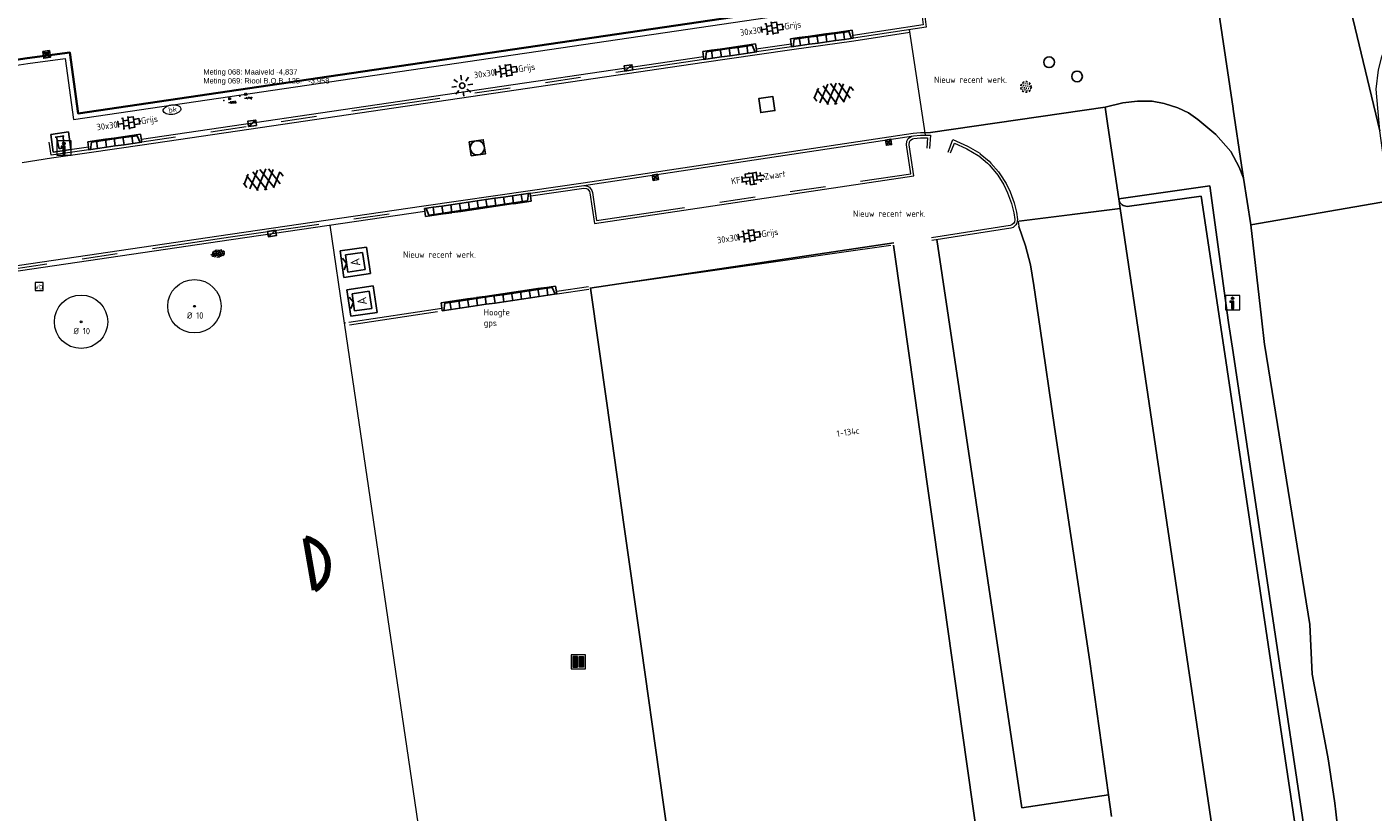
# Model space of a CAD drawing. Header units: metres. Extents: x 102746 to 103541, y 468531 to 469408.
# Tile 37 of 87: x 103243 to 103318, y 468772 to 468816. Entities that reach past the tile are written whole.
import ezdxf
from ezdxf.enums import TextEntityAlignment as Align

# ---------------------------------------------------------------- set-up
doc = ezdxf.new("R2010")
doc.units = ezdxf.units.M
doc.linetypes.add('RI-HWA', pattern=[4.4, 4, -0.4])
doc.linetypes.add('VH-TROTTOIRBAND_130-150', pattern=[15, 5, -2, 2, -2, 2, -2])
doc.layers.get('0').update_dxf_attribs({"lineweight": 25})
for name, color, linetype, lineweight in [('B-RO-GR-BOOM-G', 90, 'Continuous', 13), ('B-RO-GR-BOOM_BOOM_10 CM-S', 90, 'Continuous', 25), ('B-RO-GR-GRAS-S', 60, 'Continuous', 25), ('B-RO-IE-MEUBILAIR_WEGMEUBILAIR-S', 7, 'Continuous', 25), ('B-RO-IE-MEUBILAIR_WEGMEUBILAIR_CONTAINER-S', 7, 'Continuous', 25), ('B-RO-IE-MEUBILAIR_WEGMEUBILAIR_LICHTMAST-S', 7, 'Continuous', 25), ('B-RO-KL-WATER-S', 170, 'Continuous', 25), ('B-RO-OG-BGT-G', 253, 'Continuous', 13), ('B-RO-RI-HWA_GOOT-G', 150, 'Continuous', 18), ('B-RO-RI-HWA_KOLK-S', 150, 'Continuous', 25), ('B-RO-RI-HWA_RIOOLPUT_INSPECTIEPUT-S', 150, 'Continuous', 25), ('B-RO-RI-ITR_RIOOLPUT_INSPECTIEPUT-S', 58, 'Continuous', 25), ('B-RO-VH-KANTOPSLUITING_ACHTERKANTBAND-G', 253, 'Continuous', 18), ('B-RO-VH-KANTOPSLUITING_ELEMENT_INRIT-S', 252, 'Continuous', 25), ('B-RO-VH-KANTOPSLUITING_TROTTOIRBAND_130 150-G', 84, 'VH-TROTTOIRBAND_130-150', 18), ('B-RO-VH-VERHARDING-G', 252, 'Continuous', 18), ('B-RO-VH-VERHARDING_ASFALT-G', 253, 'Continuous', 18), ('B-RO-VH-VERHARDING_ASFALT-S', 253, 'Continuous', 25), ('B-RO-VH-VERHARDING_BETONSTRAATSTEEN-S', 252, 'Continuous', 25), ('B-RO-VH-VERHARDING_TEGEL_BETON-S', 252, 'Continuous', 25), ('CALQUE_PTTOPO_ALT', 7, 'Continuous', 0), ('CALQUE_PTTOPO_MAT', 7, 'Continuous', 0), ('PTTOPO', 7, 'Continuous', 0), ('X-XX-AL-T18', 7, 'Continuous', 18), ('X-XX-AL-VERWIJZING_LAYOUT_LAYOUT 5-G', 200, 'Continuous', 100)]:
    doc.layers.add(name, color=color, linetype=linetype, lineweight=lineweight)
doc.layers.add('Punten', color=7, linetype='Continuous')
doc.layers.add('R-RO-VH-VERHARDING_TEGEL_BETON_NOKKEN-G', color=7, linetype='Continuous', lineweight=35, true_color=0x30c200)
doc.styles.add('ARIAL', font='arial.ttf')
doc.styles.add('NLCS-ISO', font='txt')
doc.styles.add('NLCS-ISO-M200-T18', font='txt', dxfattribs={"height": 0.36})
doc.styles.add('Style-STANDARD', font='STANDARD.shx')

# ---------------------------------------------------------------- blocks, each defined once
blk = doc.blocks.new('SIE-WEG_AFVAL_APART_PLAATS-SO')
at = {"linetype": 'ByBlock', "lineweight": 18}
h = blk.add_hatch(color=0, dxfattribs=at)
h.dxf.hatch_style = 1
h.paths.add_polyline_path([(1.5, -1.5), (0.25, -1.5), (0.25, 1.5), (1.5, 1.5)])
h.paths.add_polyline_path([(-1.5, -1.5), (-0.25, -1.5), (-0.25, 1.5), (-1.5, 1.5)])
at = {"color": 0, "linetype": 'ByBlock', "lineweight": 18}
for points in [[(-2, -2), (2, -2), (2, 2), (-2, 2)], [(-1.5, -1.5), (-0.25, -1.5), (-0.25, 1.5), (-1.5, 1.5)], [(1.5, -1.5), (0.25, -1.5), (0.25, 1.5), (1.5, 1.5)]]:
    blk.add_lwpolyline(points, close=True, dxfattribs=at)
blk = doc.blocks.new('SIE-WEG_VERKEERSBORD-SO')
at = {"color": 0, "linetype": 'ByBlock', "lineweight": 18}
blk.add_lwpolyline([(-1.125, -1.125), (1.125, -1.125), (1.125, 1.125), (-1.125, 1.125)], close=True, dxfattribs=at)
at = {"color": 0, "linetype": 'ByBlock', "lineweight": 18, "style": 'NLCS-ISO'}
blk.add_text('vb', height=1.5, dxfattribs=at).set_placement((0, 0), align=Align.MIDDLE_CENTER)
blk = doc.blocks.new('SIE-WEG_VERKEERSBORD_INFORMATIE-SO')
at = {"linetype": 'ByBlock', "lineweight": 18}
h = blk.add_hatch(color=0, dxfattribs=at)
h.dxf.hatch_style = 1
h.paths.add_polyline_path([(0.32, 0.49), (-0.82, 0.49), (-0.82, 0.19), (-0.32, 0.19), (-0.32, -1.62), (0.32, -1.62)])
h = blk.add_hatch(color=0, dxfattribs=at)
h.dxf.hatch_style = 1
edge = h.paths.add_edge_path()
edge.add_arc((0, 1.25), 0.373, 0, 360)
at = {"color": 0, "linetype": 'ByBlock', "lineweight": 18}
for points in [[(-2, -2), (2, -2), (2, 2), (-2, 2)], [(0.32, 0.49), (-0.82, 0.49), (-0.82, 0.19), (-0.32, 0.19), (-0.32, -1.62), (0.32, -1.62)]]:
    blk.add_lwpolyline(points, close=True, dxfattribs=at)
blk.add_circle((0, 1.25), 0.373, dxfattribs=at)
blk = doc.blocks.new('SGR-BOOM 10')
at = {"layer": 'B-RO-GR-BOOM-G'}
for radius in [1.5, 0.05]:
    blk.add_circle((0.001, 0), radius, dxfattribs=at)
at = {"layer": 'X-XX-AL-T18', "insert": (-0.417, -0.337), "char_height": 0.36, "attachment_point": 1, "style": 'NLCS-ISO-M200-T18'}
blk.add_mtext_dynamic_manual_height_columns('%%C 10', width=1.83388, gutter_width=1.8, heights=[0], dxfattribs=at)
blk = doc.blocks.new('B-SRI-PUT_ITR-SO')
at = {"flags": 128}
blk.add_lwpolyline([(-2, 2), (2, 2), (2, -2), (-2, -2)], close=True, dxfattribs=at)
at = {"lineweight": -3, "flags": 128}
blk.add_lwpolyline([(2, -2), (2, 2), (-2, 2), (-2, -2)], close=True, dxfattribs=at)
blk = doc.blocks.new('B-SRI-PUT_HWA-SO')
at = {"lineweight": -3, "flags": 128}
blk.add_lwpolyline([(-2, -2), (2, -2), (2, 2), (-2, 2)], close=True, dxfattribs=at)
at = {"lineweight": -3}
blk.add_circle((0, 0), 2, dxfattribs=at)
blk = doc.blocks.new('B-SRI-PUT_ITR_KUNSTSTOF-SO')
at = {"linetype": 'RI-HWA', "ltscale": 0.1}
h = blk.add_hatch(dxfattribs=at)
h.set_pattern_fill('DOTS', color=256, scale=0.375, style=0)
h.set_pattern_definition([(0, (-6.5322, 1.6997), (0.297656, 0.595312), [0, -0.595312])])
edge = h.paths.add_edge_path()
edge.add_arc((-0.02, 0.02), 1.52, 270.7858, 359.2142)
edge.add_arc((0, 0), 1.5, 0, 180)
edge.add_arc((0, 0), 1.5, 180, 270)
blk.add_circle((0, 0), 1.5, dxfattribs=at)
blk = doc.blocks.new('B-SRI-PUT_HWA_KUNSTSTOF-SO')
at = {"lineweight": -3}
blk.add_circle((0, 0), 1.5, dxfattribs=at)
blk = doc.blocks.new('SIE-WEG_CONTAINER_HUISVUIL_OPSTELPLAATS')
for p, q in [((-0.5, 0.5), (0.5, 0.5)), ((-0.5, -0.5), (-0.5, 0.5)), ((0.148, 0.321), (-0.272, 0.319)), ((-0.272, 0.319), (0.178, 0.319)), ((-0.262, 0.323), (0.148, 0.321)), ((-0.205, 0.312), (-0.262, 0.323)), ((-0.143, -0.356), (-0.205, 0.312)), ((0.18, 0.299), (0.13, -0.278)), ((0.165, 0.321), (0.168, 0.331)), ((0.178, 0.319), (0.165, 0.321)), ((0.168, 0.331), (0.182, 0.336)), ((0.193, 0.296), (0.18, 0.299)), ((0.182, 0.336), (0.198, 0.336)), ((0.198, 0.316), (0.193, 0.296)), ((0.198, 0.336), (0.198, 0.316)), ((0.5, 0.5), (0.5, -0.5)), ((0.5, -0.5), (-0.5, -0.5)), ((0.052, -0.336), (-0.143, -0.356)), ((0.08, -0.379), (0.052, -0.336)), ((0.108, -0.399), (0.08, -0.379)), ((0.145, -0.387), (0.108, -0.399)), ((0.13, -0.278), (0.16, -0.302)), ((0.162, -0.343), (0.145, -0.387)), ((0.16, -0.302), (0.162, -0.343))]:
    blk.add_line(p, q)
blk = doc.blocks.new('SKL-WATER_BRANDKRAAN_BRANDPUT-SO')
at = {"color": 0, "linetype": 'ByBlock', "lineweight": 18}
blk.add_ellipse((0, 0), major_axis=(2.5, 0), ratio=0.54, dxfattribs=at)
at = {"color": 0, "linetype": 'ByBlock', "lineweight": 18, "style": 'NLCS-ISO'}
blk.add_text('bk', height=1.5, dxfattribs=at).set_placement((0.16, 0), align=Align.MIDDLE_CENTER)
blk = doc.blocks.new('SIE-WEG_CONTAINER_AFVAL')
for p, q in [((-0.75, -0.75), (-0.75, 0.75)), ((-0.75, 0.75), (0.75, 0.75)), ((-0.487, -0.487), (-0.487, 0.487)), ((-0.487, 0.487), (0.487, 0.487)), ((0, 0.487), (-0.325, 0.675)), ((0, 0.487), (0.325, 0.675)), ((0.487, 0.487), (0.487, -0.487)), ((0.75, 0.75), (0.75, -0.75)), ((0.75, -0.75), (-0.75, -0.75)), ((0.487, -0.487), (-0.487, -0.487))]:
    blk.add_line(p, q)
at = {"style": 'NLCS-ISO'}
blk.add_text('A', height=0.525, dxfattribs=at).set_placement((0, 0), align=Align.MIDDLE_CENTER)
blk = doc.blocks.new('B-SVH-INRITELEMENT_130 150_180X450X500_LINKS')
for p, q in [((-0.5, 0.45), (0, 0.45)), ((-0.5, 0), (-0.5, 0.45)), ((-0.5, 0), (0, 0)), ((-0.405, 0), (-0.3, 0.4)), ((-0.3, 0.4), (0, 0.4)), ((0, 0), (0, 0.45))]:
    blk.add_line(p, q)
blk = doc.blocks.new('B-SVH-INRITELEMENT_130 150_180X450X500_MIDDEN')
for p, q in [((0, 0), (0, 0.45)), ((0, 0.45), (0.5, 0.45)), ((0, 0.4), (0.5, 0.4)), ((0, 0), (0.5, 0)), ((0.5, 0), (0.5, 0.45))]:
    blk.add_line(p, q)
blk = doc.blocks.new('B-SVH-INRITELEMENT_130 150_180X450X500_RECHTS')
for p, q in [((0, 0), (0, 0.45)), ((0.5, 0.45), (0, 0.45)), ((0.3, 0.4), (0, 0.4)), ((0.5, 0), (0, 0)), ((0.405, 0), (0.3, 0.4)), ((0.5, 0), (0.5, 0.45))]:
    blk.add_line(p, q)
blk = doc.blocks.new('B-SIE-WEG_LICHTMAST_SPOT-SO')
for p, q in [((-3, 0), (-1.62, 0)), ((-2.12, 2.12), (-1.15, 1.15)), ((0, 1.62), (0, 3)), ((1.15, 1.15), (2.12, 2.12)), ((-2.12, -2.12), (-1.15, -1.15)), ((0, -3), (0, -1.62)), ((1.15, -1.15), (2.12, -2.12)), ((1.62, 0), (3, 0))]:
    blk.add_line(p, q)
blk.add_circle((0, 0), 0.77)
at = {"style": 'NLCS-ISO'}
blk.add_attdef('TYPE', text='', height=1.8, dxfattribs=at).set_placement((0, 3), align=Align.BOTTOM_CENTER)
blk = doc.blocks.new('B-SRI-KOLK_TROTTOIR-SO')
blk.add_line((-1.125, 0), (1.125, 1.5))
at = {"flags": 128}
blk.add_lwpolyline([(-1.125, 0), (1.125, 0), (1.125, 1.5), (-1.125, 1.5)], close=True, dxfattribs=at)
blk = doc.blocks.new('B-SRI-KOLK_STRAAT_300X300-SO')
for p, q in [((-0.75, 0), (0.75, 1.5)), ((0.75, 0), (-0.75, 1.5))]:
    blk.add_line(p, q)
at = {"flags": 128}
blk.add_lwpolyline([(-0.75, 0), (0.75, 0), (0.75, 1.5), (-0.75, 1.5)], close=True, dxfattribs=at)
blk = doc.blocks.new('SVH-BSS_KEIFORMAAT_ELLEBOOG_KL-SO')
for p, q in [((-2.92, 0.92), (-2.92, -0.66)), ((-2.92, 0.39), (0.23, 0.39)), ((-1.87, 1.5), (-1.87, 0.39)), ((-1.87, 1.44), (1.28, 1.44)), ((-0.82, 1.75), (-0.82, 1.44)), ((-0.82, 0.39), (-0.82, -1.75)), ((0.23, 1.44), (0.23, -1.71)), ((1.28, 1.67), (1.28, -0.66)), ((1.28, 0.39), (3.32, 0.39)), ((2.33, 1.31), (2.33, 0.39)), ((3.38, 0.18), (3.38, -0.18)), ((-3.16, -0.66), (-0.82, -0.66)), ((-1.87, -0.66), (-1.87, -1.5)), ((-0.82, -1.71), (1.03, -1.71)), ((0.23, -0.66), (3.16, -0.66)), ((2.33, -0.66), (2.33, -1.31))]:
    blk.add_line(p, q)
at = {"style": 'NLCS-ISO'}
blk.add_attdef('FORMAAT', text='', height=1.8, dxfattribs=at).set_placement((-3.39, 0), align=Align.MIDDLE_RIGHT)
blk.add_attdef('KLEUR', text='', height=1.8, dxfattribs=at).set_placement((3.39, 0), align=Align.MIDDLE_LEFT)
at = {"style": 'NLCS-ISO', "flags": 1}
blk.add_attdef('FUNCTIE', text='', height=1.8, dxfattribs=at).set_placement((0.12, -3.58), align=Align.MIDDLE_CENTER)
blk = doc.blocks.new('SVH-TEGEL_300X300_DUN_HALFST_KL-SO')
for p, q in [((-3.08, 0.75), (-3, 0.75)), ((-3, -0.83), (-3, 0.83)), ((-3, 0), (-1.5, 0)), ((-1.84, 1.5), (-1.5, 1.5)), ((-1.5, -1.6), (-1.5, 1.6)), ((-1.5, 0.75), (0, 0.75)), ((0, -1.78), (0, 1.78)), ((0, 1.5), (1.5, 1.5)), ((0, 0), (1.5, 0)), ((1.5, -1.6), (1.5, 1.6)), ((1.5, 0.75), (3, 0.75)), ((3, -0.83), (3, 0.83)), ((3, 0), (3.39, 0)), ((-3.08, -0.75), (-3, -0.75)), ((-1.84, -1.5), (-1.5, -1.5)), ((-1.5, -0.75), (0, -0.75)), ((0, -1.5), (1.5, -1.5)), ((1.5, -0.75), (3, -0.75))]:
    blk.add_line(p, q)
at = {"style": 'NLCS-ISO'}
blk.add_attdef('FORMAAT', text='', height=1.8, dxfattribs=at).set_placement((-3.18, 0), align=Align.MIDDLE_RIGHT)
blk.add_attdef('KLEUR', text='', height=1.8, dxfattribs=at).set_placement((3.49, 0), align=Align.MIDDLE_LEFT)
at = {"style": 'NLCS-ISO', "flags": 1}
blk.add_attdef('FUNCTIE', text='', height=1.8, dxfattribs=at).set_placement((0.12, -3.58), align=Align.MIDDLE_CENTER)
blk = doc.blocks.new('SVH-ASFALT-SO')
at = {"ltscale": 0.1}
for p, q in [((-3.36, 2.17), (-1.83, 4.83)), ((0.36, -0.07), (-2.31, 4.55)), ((-1.91, 0.69), (0.95, 5.64)), ((2.75, -0.22), (-0.47, 5.37)), ((0, 0), (3.27, 5.66)), ((4.87, 0.12), (1.65, 5.7)), ((2.18, -0.23), (5.32, 5.22)), ((6.7, 0.95), (4.04, 5.55)), ((4.66, 0.07), (7.07, 4.25)), ((7.83, 2.99), (7.15, 4.18)), ((-2.72, 1.26), (-3.45, 2.54))]:
    blk.add_line(p, q, dxfattribs=at)
at = {"style": 'NLCS-ISO'}
blk.add_attdef('KLEUR', text='', height=1.8, dxfattribs=at).set_placement((9.49, 2.74), align=Align.MIDDLE_LEFT)
at = {"style": 'NLCS-ISO', "flags": 1}
blk.add_attdef('FUNCTIE', text='', height=1.8, dxfattribs=at).set_placement((0.12, -3.58), align=Align.MIDDLE_CENTER)
blk = doc.blocks.new('SGR-GRAS_01-SO')
at = {"ltscale": 0.1}
for p, q in [((-1.96, -0.07), (-1.98, 0)), ((-1.93, 0.19), (-1.93, 0.24)), ((-1.89, 0.24), (-1.92, 0.25)), ((-1.67, 0.02), (-1.6, 0.04)), ((-1.6, 0.24), (-1.65, 0.29)), ((-1.53, 0.32), (-1.6, 0.35)), ((-1.45, 0.64), (-1.52, 0.66)), ((-1.52, 0.19), (-1.44, 0.19)), ((-1.47, 0.58), (-1.48, 0.65)), ((-1.43, 0.48), (-1.35, 0.5)), ((-1.36, 0.21), (-1.43, 0.23)), ((-1.42, 0.13), (-1.36, 0.17)), ((-1.38, 0.11), (-1.32, 0.16)), ((-1.37, 0.01), (-1.38, 0.08)), ((-1.33, 0.11), (-1.33, 0.19)), ((-1.3, 0.76), (-1.32, 0.77)), ((-1.28, 0.68), (-1.28, 0.76)), ((-1.17, 0.39), (-1.23, 0.43)), ((-1.17, 0.24), (-1.22, 0.29)), ((-1.15, 0.65), (-1.21, 0.7)), ((-1.11, 0.17), (-1.04, 0.19)), ((-1.03, 0.03), (-1.1, 0.07)), ((-0.94, 0.84), (-1, 0.88)), ((-0.97, 0.51), (-0.92, 0.57)), ((-0.89, 0.5), (-0.97, 0.52)), ((-0.94, 0.19), (-0.87, 0.19)), ((-0.92, 0.42), (-0.86, 0.46)), ((-0.89, 0.81), (-0.82, 0.81)), ((-0.87, 0.66), (-0.89, 0.73)), ((-0.8, 0.06), (-0.88, 0.08)), ((-0.87, 0.62), (-0.8, 0.64)), ((-0.8, 0.47), (-0.87, 0.51)), ((-0.75, 0.24), (-0.8, 0.29)), ((-0.77, 0.09), (-0.79, 0.16)), ((-0.73, 0.65), (-0.78, 0.7)), ((-0.74, 0.03), (-0.73, 0.11)), ((-0.67, 0.11), (-0.73, 0.14)), ((-0.69, 0.61), (-0.68, 0.68)), ((-0.58, 0.92), (-0.64, 0.96)), ((-0.56, 0.92), (-0.51, 0.97)), ((-0.56, 0.32), (-0.48, 0.34)), ((-0.44, 0.55), (-0.51, 0.59)), ((-0.43, 0.78), (-0.5, 0.8)), ((-0.42, 0.71), (-0.36, 0.74)), ((-0.34, 0.35), (-0.41, 0.37)), ((-0.32, 0.24), (-0.38, 0.29)), ((-0.31, 0.19), (-0.37, 0.22)), ((-0.37, 0.19), (-0.29, 0.19)), ((-0.31, 0.65), (-0.36, 0.7)), ((-0.32, 0.81), (-0.24, 0.81)), ((-0.32, 0.77), (-0.24, 0.79)), ((-0.28, 0.73), (-0.29, 0.81)), ((-0.21, 1), (-0.27, 1.03)), ((-0.24, 0.02), (-0.17, 0.04)), ((-0.18, 0.17), (-0.19, 0.24)), ((-0.08, 0.63), (-0.14, 0.67)), ((-0.14, -0.04), (-0.14, 0.03)), ((-0.09, 0.53), (-0.09, 0.6)), ((-0.08, 0.16), (-0.03, 0.21)), ((-0.07, 0.19), (0, 0.23)), ((0.06, 0.27), (-0.01, 0.3)), ((0, 0.47), (0.07, 0.49)), ((0.1, 0.24), (0.05, 0.29)), ((0.13, 0.64), (0.06, 0.66)), ((0.07, 0.99), (0.14, 1.03)), ((0.12, 0.65), (0.07, 0.7)), ((0.22, 0.2), (0.15, 0.22)), ((0.21, 0.19), (0.28, 0.19)), ((0.29, 0.71), (0.22, 0.75)), ((0.24, 0.92), (0.31, 0.94)), ((0.26, 0.81), (0.33, 0.81)), ((0.32, 0.81), (0.3, 0.89)), ((0.31, 0.17), (0.39, 0.19)), ((0.32, 0.57), (0.38, 0.62)), ((0.42, 0.34), (0.36, 0.38)), ((0.42, 0.25), (0.4, 0.32)), ((0.43, 0.48), (0.49, 0.51)), ((0.53, 0.24), (0.47, 0.29)), ((0.54, 0.65), (0.49, 0.7)), ((0.56, -0.02), (0.49, 0.02)), ((0.5, 0.45), (0.51, 0.53)), ((0.59, 0.93), (0.52, 0.94)), ((0.55, 0.62), (0.63, 0.64)), ((0.65, 0.79), (0.58, 0.83)), ((0.68, 0.49), (0.61, 0.51)), ((0.77, 0.05), (0.7, 0.07)), ((0.78, 0.42), (0.72, 0.46)), ((0.78, 0.19), (0.86, 0.19)), ((0.83, 0.81), (0.91, 0.81)), ((0.92, 0.06), (0.85, 0.09)), ((0.87, 0.31), (0.94, 0.33)), ((0.95, 0.24), (0.9, 0.29)), ((0.91, 0.89), (0.91, 0.92)), ((0.97, 0.65), (0.91, 0.7)), ((0.93, 0.76), (0.99, 0.8)), ((1.01, 0.87), (0.95, 0.91)), ((1.01, 0.33), (1, 0.4)), ((1.15, 0.78), (1.08, 0.8)), ((1.15, 0.5), (1.08, 0.54)), ((1.1, 0.38), (1.1, 0.45)), ((1.11, 0.77), (1.18, 0.79)), ((1.24, 0.34), (1.17, 0.36)), ((1.18, 0.01), (1.26, 0.03)), ((1.21, 0.21), (1.26, 0.26)), ((1.28, 0.14), (1.22, 0.17)), ((1.28, 0.25), (1.35, 0.29)), ((1.37, 0.24), (1.32, 0.29)), ((1.39, 0.65), (1.34, 0.7)), ((1.36, 0.19), (1.43, 0.19)), ((1.42, 0.46), (1.5, 0.48)), ((1.51, 0.58), (1.44, 0.62)), ((1.64, 0.21), (1.58, 0.25)), ((1.61, 0.41), (1.59, 0.48)), ((1.69, 0.3), (1.7, 0.37)), ((1.79, 0.19), (1.72, 0.21)), ((1.74, 0.16), (1.81, 0.18)), ((1.8, 0.24), (1.75, 0.29)), ((1.93, 0.19), (1.95, 0.19)), ((-1.92, -0.16), (-1.85, -0.12)), ((-1.82, -0.08), (-1.9, -0.06)), ((-1.76, -0.13), (-1.82, -0.09)), ((-1.78, -0.3), (-1.73, -0.25)), ((-1.62, -0.5), (-1.69, -0.46)), ((-1.63, -0.57), (-1.68, -0.52)), ((-1.61, -0.17), (-1.67, -0.11)), ((-1.57, -0.44), (-1.49, -0.44)), ((-1.54, -0.66), (-1.5, -0.64)), ((-1.4, -0.05), (-1.46, -0.01)), ((-1.38, -0.46), (-1.38, -0.39)), ((-1.35, -0.28), (-1.28, -0.26)), ((-1.27, -0.23), (-1.34, -0.21)), ((-1.26, -0.42), (-1.33, -0.38)), ((-1.27, -0.56), (-1.28, -0.48)), ((-1.21, -0.57), (-1.26, -0.52)), ((-1.18, -0.67), (-1.25, -0.65)), ((-1.19, -0.17), (-1.24, -0.11)), ((-1.13, -0.78), (-1.19, -0.75)), ((-1.06, -0.39), (-1, -0.35)), ((-1.04, -0.58), (-0.97, -0.57)), ((-0.99, -0.44), (-0.92, -0.44)), ((-0.9, -0.34), (-0.96, -0.3)), ((-0.9, -0.65), (-0.84, -0.6)), ((-0.84, -0.94), (-0.85, -0.93)), ((-0.78, -0.57), (-0.84, -0.52)), ((-0.76, -0.7), (-0.83, -0.67)), ((-0.76, -0.17), (-0.82, -0.11)), ((-0.8, -0.13), (-0.73, -0.11)), ((-0.71, -0.38), (-0.79, -0.36)), ((-0.79, -0.54), (-0.78, -0.46)), ((-0.72, -0.89), (-0.65, -0.87)), ((-0.71, -0.9), (-0.64, -0.86)), ((-0.62, -0.82), (-0.7, -0.8)), ((-0.67, -0.48), (-0.69, -0.4)), ((-0.53, -0.26), (-0.6, -0.22)), ((-0.58, -0.99), (-0.59, -0.97)), ((-0.57, -0.1), (-0.5, -0.06)), ((-0.49, -0.25), (-0.44, -0.19)), ((-0.48, -0.44), (-0.41, -0.42)), ((-0.4, -0.63), (-0.46, -0.59)), ((-0.38, -0.98), (-0.43, -0.93)), ((-0.42, -0.44), (-0.34, -0.44)), ((-0.36, -0.57), (-0.41, -0.52)), ((-0.34, -0.17), (-0.39, -0.11)), ((-0.26, -0.99), (-0.33, -0.95)), ((-0.25, -0.09), (-0.32, -0.07)), ((-0.17, -0.18), (-0.24, -0.14)), ((-0.16, -0.53), (-0.23, -0.51)), ((-0.21, -0.61), (-0.15, -0.58)), ((-0.19, -0.62), (-0.19, -0.54)), ((-0.17, -0.74), (-0.1, -0.72)), ((-0.07, -0.97), (-0.14, -0.95)), ((-0.04, -0.55), (-0.1, -0.51)), ((-0.08, -0.4), (-0.09, -0.32)), ((-0.01, -1.01), (0.04, -0.95)), ((0.05, -0.98), (0, -0.93)), ((0.07, -0.57), (0.01, -0.52)), ((0.02, -0.96), (0.01, -0.89)), ((0.08, -0.17), (0.03, -0.11)), ((0.1, -0.91), (0.03, -0.88)), ((0.07, -0.29), (0.14, -0.27)), ((0.19, -0.1), (0.13, -0.06)), ((0.16, -0.44), (0.23, -0.44)), ((0.17, -1.04), (0.22, -1.02)), ((0.31, -0.24), (0.24, -0.22)), ((0.33, -0.47), (0.26, -0.43)), ((0.29, -0.33), (0.35, -0.29)), ((0.4, -0.68), (0.32, -0.66)), ((0.39, -0.6), (0.45, -0.55)), ((0.39, -0.59), (0.46, -0.57)), ((0.4, -0.69), (0.41, -0.62)), ((0.46, -0.83), (0.4, -0.8)), ((0.47, -0.98), (0.42, -0.93)), ((0.49, -0.57), (0.44, -0.52)), ((0.45, -0.12), (0.46, -0.05)), ((0.51, -0.17), (0.45, -0.11)), ((0.52, -0.32), (0.5, -0.24)), ((0.62, -0.88), (0.6, -0.81)), ((0.63, -0.14), (0.7, -0.12)), ((0.69, -0.39), (0.62, -0.35)), ((0.64, -0.84), (0.71, -0.81)), ((0.7, -0.89), (0.77, -0.88)), ((0.73, -0.44), (0.81, -0.44)), ((0.82, -0.76), (0.76, -0.72)), ((0.78, -0.04), (0.85, 0)), ((0.86, -0.39), (0.79, -0.37)), ((0.8, -0.19), (0.85, -0.14)), ((0.86, -0.94), (0.84, -0.93)), ((0.91, -0.57), (0.86, -0.52)), ((0.93, -0.17), (0.88, -0.11)), ((0.95, -0.83), (0.88, -0.81)), ((0.94, -0.44), (1.01, -0.42)), ((1.05, -0.31), (0.99, -0.27)), ((1, -0.77), (1, -0.7)), ((1.05, -0.2), (1.05, -0.12)), ((1.11, -0.24), (1.1, -0.16)), ((1.19, -0.68), (1.12, -0.64)), ((1.14, -0.56), (1.21, -0.52)), ((1.21, -0.8), (1.2, -0.73)), ((1.33, -0.1), (1.26, -0.08)), ((1.26, -0.75), (1.33, -0.73)), ((1.34, -0.57), (1.29, -0.52)), ((1.36, -0.17), (1.3, -0.11)), ((1.31, -0.44), (1.38, -0.44)), ((1.42, -0.23), (1.35, -0.19)), ((1.42, -0.54), (1.35, -0.52)), ((1.55, -0.6), (1.49, -0.56)), ((1.5, -0.29), (1.57, -0.27)), ((1.64, -0.27), (1.65, -0.2)), ((1.64, -0.27), (1.7, -0.23)), ((1.68, -0.55), (1.74, -0.5)), ((1.71, -0.16), (1.69, -0.09)), ((1.78, -0.15), (1.71, -0.11)), ((1.71, -0.52), (1.71, -0.52)), ((1.78, -0.17), (1.73, -0.11)), ((1.88, -0.25), (1.81, -0.23))]:
    blk.add_line(p, q, dxfattribs=at)
at = {"ltscale": 0.1, "style": 'NLCS-ISO'}
blk.add_attdef('TYPE', text='', height=0.5, dxfattribs=at).set_placement((3.47, -0.02), align=Align.MIDDLE_CENTER)
blk = doc.blocks.new('SIE-WEG_PAAL_KUNSTSTOF')
for p, q in [((-0.188, 0.188), (0.188, -0.188)), ((0.188, 0.188), (-0.188, -0.188))]:
    blk.add_line(p, q)
at = {"flags": 128}
for points in [[(-0.188, -0.188), (0.188, -0.188), (0.188, 0.188), (-0.188, 0.188)], [(-0.094, 0.094), (0.094, 0.094), (0.094, -0.094), (-0.094, -0.094)]]:
    blk.add_lwpolyline(points, close=True, dxfattribs=at)
blk = doc.blocks.new('PTTOPO')
at = {"layer": 'PTTOPO'}
blk.add_point((0, 0), dxfattribs=at)
at = {"layer": 'CALQUE_PTTOPO_ALT', "style": 'Style-STANDARD', "width": 0.8}
blk.add_attdef('ALT', text='', height=0.1, dxfattribs=at).set_placement((0.25, -0.1), align=Align.MIDDLE_LEFT)
at = {"layer": 'CALQUE_PTTOPO_MAT', "style": 'Style-STANDARD', "width": 0.8}
blk.add_attdef('MAT', text='', height=0.1, dxfattribs=at).set_placement((0.25, 0.1), align=Align.MIDDLE_LEFT)

msp = doc.modelspace()

# ---------------------------------------------------------------- linework, layer by layer
at = {"layer": 'B-RO-OG-BGT-G', "color": 252, "flags": 128}
for points in [[(103308.769, 468821.7), (103308.849, 468821.158), (103310.324, 468811.245), (103310.331, 468811.196), (103310.798, 468808.058), (103310.91, 468807.334), (103311.316, 468804.695), (103319.116, 468806.045), (103318.56, 468809.987), (103314.398, 468827.372), (103313.842, 468830.964), (103313.452, 468832.868), (103313.369, 468833.404), (103307.119, 468832.529), (103307.97, 468827.092), (103308.624, 468824.23)], [(103293.326, 468809.88), (103303.138, 468811.313), (103304.137, 468811.556), (103304.961, 468811.655), (103305.775, 468811.644), (103306.457, 468811.523), (103307.215, 468811.281), (103307.809, 468810.984), (103308.337, 468810.621), (103309.355, 468809.779), (103310.195, 468808.817), (103310.665, 468807.951), (103310.91, 468807.334), (103310.798, 468808.058), (103310.331, 468811.196), (103310.324, 468811.245), (103308.849, 468821.158), (103308.772, 468821.678)], [(103312.105, 468797.9), (103312.092, 468797.982), (103311.918, 468799.484), (103311.316, 468804.695), (103310.91, 468807.334), (103310.665, 468807.951), (103310.195, 468808.817), (103309.355, 468809.779), (103308.337, 468810.621), (103307.809, 468810.984), (103307.215, 468811.281), (103306.457, 468811.523), (103305.775, 468811.644), (103304.961, 468811.655), (103304.137, 468811.556), (103303.138, 468811.313), (103303.294, 468810.266), (103303.903, 468806.159), (103309.01, 468806.888), (103310.075, 468799.229), (103310.33, 468797.541), (103315.435, 468763.259)], [(103298.292, 468804.912), (103303.983, 468805.62), (103303.903, 468806.159), (103303.294, 468810.266), (103303.138, 468811.313), (103293.326, 468809.88)], [(103315.435, 468763.259), (103310.33, 468797.541), (103310.075, 468799.229), (103309.01, 468806.888), (103303.903, 468806.159), (103303.918, 468806.084), (103303.944, 468806.012), (103303.982, 468805.946), (103304.03, 468805.886), (103304.088, 468805.836), (103304.152, 468805.795), (103304.222, 468805.765), (103304.297, 468805.747), (103304.373, 468805.742), (103308.524, 468806.306), (103309.859, 468797.47), (103315.545, 468759.29)], [(103310.402, 468762.396), (103305.047, 468798.458), (103303.983, 468805.62), (103298.299, 468804.913)], [(103315.545, 468759.29), (103309.859, 468797.47), (103308.524, 468806.306), (103304.373, 468805.742), (103304.297, 468805.747), (103304.222, 468805.765), (103304.152, 468805.795), (103304.088, 468805.836), (103304.03, 468805.886), (103303.982, 468805.946), (103303.944, 468806.012), (103303.918, 468806.084), (103303.903, 468806.159), (103303.983, 468805.62), (103305.047, 468798.458), (103310.402, 468762.396)], [(103319.116, 468806.045), (103311.316, 468804.695), (103311.918, 468799.484), (103312.092, 468797.982), (103312.105, 468797.9), (103314.641, 468782.26), (103314.775, 468779.472), (103315.581, 468775.216)], [(103298.254, 468804.907), (103298.254, 468804.907), (103298.284, 468804.608), (103298.661, 468803.521), (103298.943, 468802.455), (103299.136, 468801.297), (103299.48, 468798.88), (103300.291, 468793.338), (103302.266, 468780.183), (103303.315, 468772.701), (103303.485, 468771.488)], [(103259.569, 468804.689), (103260.382, 468799.186), (103260.427, 468799.192)], [(103293.683, 468803.875), (103298.452, 468771.974), (103303.315, 468772.701), (103302.266, 468780.183), (103300.291, 468793.338), (103299.48, 468798.88), (103299.136, 468801.297), (103298.943, 468802.455), (103298.661, 468803.521), (103298.284, 468804.608)], [(103274.213, 468801.147), (103275.128, 468794.686), (103276.112, 468787.742), (103277.079, 468780.913), (103278.076, 468773.873), (103278.973, 468767.536), (103296.001, 468769.948), (103295.103, 468776.285), (103294.106, 468783.325), (103293.139, 468790.153), (103292.156, 468797.098), (103291.24, 468803.558)], [(103291.098, 468803.539), (103278.572, 468801.765), (103274.221, 468801.148)], [(103291.24, 468803.559), (103292.156, 468797.098), (103293.139, 468790.153), (103294.106, 468783.325), (103295.103, 468776.285), (103296.001, 468769.948)], [(103303.485, 468771.488), (103303.315, 468772.701), (103298.452, 468771.974), (103293.683, 468803.875)], [(103265.753, 468763.926), (103267.593, 468764.182), (103267.377, 468765.638), (103272.66, 468766.419), (103273.147, 468763.121), (103273.202, 468762.747), (103273.215, 468762.657), (103281.071, 468763.818), (103280.515, 468767.58), (103280.63, 468767.597), (103296.013, 468769.871), (103296.001, 468769.948), (103278.973, 468767.536), (103278.076, 468773.873), (103277.079, 468780.913), (103276.112, 468787.742), (103275.128, 468794.686), (103274.213, 468801.147)], [(103260.445, 468799.195), (103260.382, 468799.186), (103260.399, 468799.068), (103264.619, 468770.473)], [(103315.581, 468775.216), (103314.775, 468779.472), (103314.641, 468782.26), (103312.105, 468797.9)]]:
    msp.add_lwpolyline(points, dxfattribs=at)
for points in [[(103323.025, 468824.396), (103321.238, 468823.335), (103320.226, 468823.286), (103318.771, 468823.454), (103317.473, 468823.841), (103316.19, 468824.578), (103315.013, 468826.036), (103314.398, 468827.372), (103318.56, 468809.987), (103318.364, 468812.33), (103318.49, 468813.417), (103318.678, 468814.14), (103319.046, 468815.11), (103319.53, 468815.935), (103320.112, 468816.661), (103322.036, 468818.028), (103325.629, 468820.171)], [(103274.213, 468801.147), (103274.213, 468801.147)]]:
    msp.add_lwpolyline(points, close=True, dxfattribs=at)
at = {"layer": 'B-RO-OG-BGT-G', "color": 252}
for points in [[(103316.546, 468767.237, 0.02443), (103315.581, 468775.216)], [(103315.581, 468775.216, -0.02443), (103316.546, 468767.237)]]:
    msp.add_lwpolyline(points, format="xyb", dxfattribs=at)
at = {"layer": 'B-RO-RI-HWA_GOOT-G', "flags": 128}
for points, elevation in [([(103242.28, 468808.21), (103243.93, 468808.464), (103246.054, 468808.775), (103249.028, 468809.194), (103255.026, 468810.077), (103280.609, 468813.84), (103283.578, 468814.269), (103285.539, 468814.557), (103289.014, 468815.037), (103292.158, 468815.519)], -3.91), ([(103234.745, 468801.357), (103253.979, 468804.176), (103264.862, 468805.765), (103270.821, 468806.635), (103273.816, 468807.066), (103292.356, 468809.856), (103292.759, 468809.885), (103293.045, 468809.882), (103293.326, 468809.88)], -3.92)]:
    msp.add_lwpolyline(points, dxfattribs=dict(at, elevation=elevation))
at = {"layer": 'B-RO-VH-KANTOPSLUITING_ACHTERKANTBAND-G', "linetype": 'Continuous'}
for points, elevation in [([(103292.832, 468816.537), (103292.912, 468815.938), (103288.97, 468815.334)], -3.909), ([(103285.496, 468814.854), (103283.522, 468814.564)], -3.909), ([(103280.565, 468814.136), (103248.985, 468809.491)], -3.909), ([(103246.011, 468809.072), (103244.035, 468808.783), (103243.951, 468809.368)], -3.909), ([(103270.864, 468806.338), (103273.836, 468806.766), (103273.836, 468806.766), (103273.993, 468806.74), (103274.062, 468806.698), (103274.062, 468806.698), (103274.157, 468806.572), (103274.179, 468806.494), (103274.436, 468804.779), (103292.385, 468807.45), (103292.129, 468809.203), (103292.129, 468809.203), (103292.14, 468809.356), (103292.189, 468809.445), (103292.189, 468809.445), (103292.312, 468809.538), (103292.395, 468809.558), (103292.395, 468809.558), (103292.768, 468809.585), (103292.768, 468809.585), (103293.163, 468809.581), (103293.118, 468809.003)], -4.009), ([(103294.449, 468808.738), (103294.663, 468809.291), (103294.663, 468809.291), (103295.333, 468808.992), (103295.373, 468808.971), (103295.373, 468808.971), (103296.004, 468808.596), (103296.031, 468808.579), (103296.031, 468808.579), (103296.518, 468808.16), (103296.61, 468808.069), (103296.61, 468808.069), (103297.029, 468807.582), (103297.099, 468807.488), (103297.099, 468807.488), (103297.443, 468806.944), (103297.657, 468806.505), (103297.657, 468806.505), (103297.875, 468805.899), (103297.998, 468805.378), (103298.064, 468805.004), (103298.064, 468805.004), (103298.038, 468804.849), (103298.008, 468804.796), (103298.008, 468804.796), (103297.888, 468804.695), (103297.796, 468804.667), (103293.379, 468803.979)], -3.906), ([(103234.789, 468801.06), (103254.023, 468803.879), (103264.905, 468805.467)], -4.009), ([(103272.324, 468800.973), (103274.107, 468801.24)], -3.825), ([(103260.648, 468799.237), (103265.869, 468800.028)], -3.825)]:
    msp.add_lwpolyline(points, dxfattribs=dict(at, elevation=elevation))
at = {"layer": 'B-RO-VH-KANTOPSLUITING_TROTTOIRBAND_130 150-G'}
for points, elevation in [([(103292.981, 468816.557), (103293.08, 468815.812), (103288.993, 468815.186)], -3.909), ([(103285.518, 468814.706), (103283.544, 468814.415)], -3.909), ([(103280.587, 468813.988), (103249.007, 468809.343)], -3.909), ([(103270.843, 468806.486), (103273.838, 468806.918), (103274.046, 468806.883), (103274.164, 468806.812), (103274.294, 468806.64), (103274.326, 468806.526), (103274.562, 468804.949), (103292.215, 468807.577), (103291.978, 468809.197), (103291.993, 468809.4), (103292.073, 468809.546), (103292.246, 468809.676), (103292.372, 468809.707), (103292.764, 468809.735), (103293.324, 468809.73), (103293.268, 468808.991)], -4.009), ([(103294.309, 468808.792), (103294.58, 468809.492), (103295.398, 468809.127), (103295.446, 468809.102), (103296.085, 468808.723), (103296.122, 468808.698), (103296.62, 468808.27), (103296.72, 468808.171), (103297.147, 468807.676), (103297.222, 468807.573), (103297.574, 468807.017), (103297.795, 468806.564), (103298.019, 468805.942), (103298.145, 468805.408), (103298.216, 468805.005), (103298.181, 468804.798), (103298.125, 468804.699), (103297.961, 468804.56), (103297.829, 468804.52), (103293.403, 468803.831)], -3.906), ([(103246.033, 468808.923), (103243.907, 468808.613), (103243.802, 468809.347)], -3.909), ([(103221.351, 468772.34), (103221.088, 468774.215), (103218.614, 468791.304), (103218.556, 468792.104), (103218.579, 468792.905), (103218.613, 468793.241), (103218.75, 468794.032), (103218.967, 468794.804), (103219.075, 468795.107), (103219.405, 468795.816), (103219.806, 468796.485), (103220.017, 468796.783), (103220.516, 468797.384), (103221.074, 468797.93), (103221.395, 468798.198), (103222.012, 468798.652), (103222.674, 468799.039), (103223.177, 468799.274), (103223.899, 468799.535), (103224.643, 468799.717), (103224.863, 468799.755), (103234.767, 468801.208), (103254.001, 468804.028), (103264.883, 468805.616)], -4.009), ([(103272.347, 468800.825), (103274.129, 468801.092)], -3.825), ([(103260.67, 468799.089), (103265.892, 468799.88)], -3.825)]:
    msp.add_lwpolyline(points, dxfattribs=dict(at, elevation=elevation))
at = {"layer": 'B-RO-VH-VERHARDING-G', "linetype": 'Continuous', "elevation": -3.894}
msp.add_lwpolyline([(103240.145, 468813.393), (103242.61, 468813.757), (103244.708, 468814.035), (103245.173, 468810.62), (103259.562, 468812.729), (103288.736, 468817.024)], dxfattribs=at)
at = {"layer": 'B-RO-VH-VERHARDING-G', "elevation": -4.009, "flags": 128}
msp.add_lwpolyline([(103273.838, 468806.918), (103292.372, 468809.707)], dxfattribs=at)
at = {"layer": 'B-RO-VH-VERHARDING_ASFALT-G', "elevation": -4.009, "flags": 128}
msp.add_lwpolyline([(103293.044, 468809.732), (103292.135, 468815.667)], dxfattribs=at)
at = {"layer": 'Punten', "linetype": 'Continuous', "elevation": -3.659}
msp.add_lwpolyline([(103274.175, 468801.15), (103291.255, 468803.699)], dxfattribs=at)
at = {"layer": 'R-RO-VH-VERHARDING_TEGEL_BETON_NOKKEN-G', "linetype": 'Continuous', "elevation": -3.894}
msp.add_lwpolyline([(103240.101, 468813.69), (103242.568, 468814.054), (103244.965, 468814.372), (103245.429, 468810.961), (103259.519, 468813.026), (103288.692, 468817.32)], dxfattribs=at)
at = {"layer": 'X-XX-AL-VERWIJZING_LAYOUT_LAYOUT 5-G', "elevation": -3.89, "flags": 128}
msp.add_lwpolyline([(103258.197, 468787.113, -0.67779), (103258.708, 468784.207)], format="xyb", dxfattribs=at)
msp.add_lwpolyline([(103258.197, 468787.113), (103258.708, 468784.207)], dxfattribs=at)

# ---------------------------------------------------------------- block references
at = {"layer": 'B-RO-GR-BOOM_BOOM_10 CM-S'}
for p in [(103251.965, 468800.133, -3.931), (103245.594, 468799.259, -4)]:
    msp.add_blockref('SGR-BOOM 10', p, dxfattribs=at)
at = {"layer": 'B-RO-GR-GRAS-S', "xscale": 0.1999999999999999, "yscale": 0.1999999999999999, "zscale": 0.1999999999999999, "rotation": 8.743156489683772}
msp.add_blockref('SGR-GRAS_01-SO', (103253.293, 468803.093), dxfattribs=at)
at = {"layer": 'B-RO-IE-MEUBILAIR_WEGMEUBILAIR-S'}
for name, p, rotation in [('SIE-WEG_PAAL_KUNSTSTOF', (103243.659, 468814.273, -3.861), 277.9496875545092), ('SIE-WEG_CONTAINER_HUISVUIL_OPSTELPLAATS', (103244.458, 468809.35, -3.909), 8.30641419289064)]:
    msp.add_blockref(name, p, dxfattribs=dict(at, rotation=rotation))
at = {"layer": 'B-RO-IE-MEUBILAIR_WEGMEUBILAIR_CONTAINER-S', "rotation": 98.29454972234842}
for p in [(103260.999, 468802.602), (103261.379, 468800.424)]:
    msp.add_blockref('SIE-WEG_CONTAINER_AFVAL', p, dxfattribs=at)
at = {"layer": 'B-RO-IE-MEUBILAIR_WEGMEUBILAIR_LICHTMAST-S', "xscale": 0.2, "yscale": 0.2, "zscale": 0.2, "rotation": 278.3677072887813}
msp.add_blockref('B-SIE-WEG_LICHTMAST_SPOT-SO', (103267.013, 468812.516, -3.953), dxfattribs=at)
at = {"layer": 'B-RO-KL-WATER-S', "xscale": 0.2, "yscale": 0.2, "zscale": 0.2, "rotation": 8.061845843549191}
msp.add_blockref('SKL-WATER_BRANDKRAAN_BRANDPUT-SO', (103250.708, 468811.173, -3.95), dxfattribs=at)
at = {"layer": 'B-RO-OG-BGT-G', "color": 252, "xscale": 0.2, "yscale": 0.2, "zscale": 0.2}
for name, p in [('SIE-WEG_VERKEERSBORD_INFORMATIE-SO', (103244.634, 468809.021)), ('SIE-WEG_VERKEERSBORD-SO', (103243.235, 468801.239)), ('SIE-WEG_VERKEERSBORD_INFORMATIE-SO', (103310.299, 468800.328)), ('SIE-WEG_AFVAL_APART_PLAATS-SO', (103273.531, 468780.168))]:
    msp.add_blockref(name, p, dxfattribs=at)
at = {"layer": 'B-RO-RI-HWA_KOLK-S', "xscale": 0.2, "yscale": 0.2, "zscale": 0.2}
for name, p, rotation in [('B-SRI-KOLK_TROTTOIR-SO', (103276.369, 468813.368, -3.909), 8.367707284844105), ('B-SRI-KOLK_TROTTOIR-SO', (103255.227, 468810.258, -3.909), 8.367707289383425), ('B-SRI-KOLK_STRAAT_300X300-SO', (103290.819, 468809.319, -4.064), 278.465911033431), ('B-SRI-KOLK_STRAAT_300X300-SO', (103277.714, 468807.348, -4.112), 278.4659110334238), ('B-SRI-KOLK_TROTTOIR-SO', (103256.302, 468804.363, -4.009), 188.3037818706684)]:
    msp.add_blockref(name, p, dxfattribs=dict(at, rotation=rotation))
at = {"layer": 'B-RO-RI-HWA_RIOOLPUT_INSPECTIEPUT-S', "xscale": 0.2, "yscale": 0.2, "zscale": 0.2}
for p in [(103299.985, 468813.834, -3.902), (103301.558, 468813.038, -3.905)]:
    msp.add_blockref('B-SRI-PUT_HWA_KUNSTSTOF-SO', p, dxfattribs=at)
at = {"layer": 'B-RO-RI-HWA_RIOOLPUT_INSPECTIEPUT-S', "xscale": 0.2, "yscale": 0.2, "zscale": 0.2, "rotation": 8.362698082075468}
msp.add_blockref('B-SRI-PUT_HWA-SO', (103267.86, 468809.026, -4.045), dxfattribs=at)
at = {"layer": 'B-RO-RI-ITR_RIOOLPUT_INSPECTIEPUT-S', "xscale": 0.2, "yscale": 0.2, "zscale": 0.2}
for name, p, rotation in [('B-SRI-PUT_ITR_KUNSTSTOF-SO', (103298.688, 468812.449, -3.899), 349.201005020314), ('B-SRI-PUT_ITR-SO', (103284.129, 468811.458, -3.977), 7.85447535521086)]:
    msp.add_blockref(name, p, dxfattribs=dict(at, rotation=rotation))
at = {"layer": 'B-RO-VH-KANTOPSLUITING_ELEMENT_INRIT-S', "xscale": -1}
for name, p, rotation in [('B-SVH-INRITELEMENT_130 150_180X450X500_MIDDEN', (103287.499, 468814.979, -3.909), 7.866031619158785), ('B-SVH-INRITELEMENT_130 150_180X450X500_MIDDEN', (103287.995, 468815.048, -3.909), 7.866031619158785), ('B-SVH-INRITELEMENT_130 150_180X450X500_MIDDEN', (103288.49, 468815.116, -3.909), 7.866031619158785), ('B-SVH-INRITELEMENT_130 150_180X450X500_LINKS', (103288.49, 468815.116, -3.909), 7.866031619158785), ('B-SVH-INRITELEMENT_130 150_180X450X500_MIDDEN', (103282.566, 468814.274, -3.909), 8.224256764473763), ('B-SVH-INRITELEMENT_130 150_180X450X500_MIDDEN', (103283.061, 468814.346, -3.909), 8.224256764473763), ('B-SVH-INRITELEMENT_130 150_180X450X500_LINKS', (103283.061, 468814.346, -3.909), 8.224256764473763), ('B-SVH-INRITELEMENT_130 150_180X450X500_RECHTS', (103286.013, 468814.774, -3.909), 7.866031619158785), ('B-SVH-INRITELEMENT_130 150_180X450X500_MIDDEN', (103286.509, 468814.842, -3.909), 7.866031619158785), ('B-SVH-INRITELEMENT_130 150_180X450X500_MIDDEN', (103287.004, 468814.911, -3.909), 7.866031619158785), ('B-SVH-INRITELEMENT_130 150_180X450X500_RECHTS', (103281.082, 468814.06, -3.909), 8.224256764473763), ('B-SVH-INRITELEMENT_130 150_180X450X500_MIDDEN', (103281.577, 468814.131, -3.909), 8.224256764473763), ('B-SVH-INRITELEMENT_130 150_180X450X500_MIDDEN', (103282.072, 468814.203, -3.909), 8.224256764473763), ('B-SVH-INRITELEMENT_130 150_180X450X500_RECHTS', (103246.528, 468808.993, -3.909), 8.032754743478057), ('B-SVH-INRITELEMENT_130 150_180X450X500_MIDDEN', (103247.023, 468809.063, -3.909), 8.032754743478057), ('B-SVH-INRITELEMENT_130 150_180X450X500_MIDDEN', (103247.518, 468809.133, -3.909), 8.032754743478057), ('B-SVH-INRITELEMENT_130 150_180X450X500_MIDDEN', (103248.013, 468809.203, -3.909), 8.032754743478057), ('B-SVH-INRITELEMENT_130 150_180X450X500_MIDDEN', (103248.509, 468809.273, -3.909), 8.032754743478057), ('B-SVH-INRITELEMENT_130 150_180X450X500_LINKS', (103248.509, 468809.273, -3.909), 8.032754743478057), ('B-SVH-INRITELEMENT_130 150_180X450X500_MIDDEN', (103269.336, 468806.266, -4.009), 188.3081042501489), ('B-SVH-INRITELEMENT_130 150_180X450X500_MIDDEN', (103269.831, 468806.338, -4.009), 188.3081042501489), ('B-SVH-INRITELEMENT_130 150_180X450X500_RECHTS', (103270.326, 468806.411, -4.009), 188.3081042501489), ('B-SVH-INRITELEMENT_130 150_180X450X500_LINKS', (103265.378, 468805.688, -4.009), 188.3081042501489), ('B-SVH-INRITELEMENT_130 150_180X450X500_MIDDEN', (103265.378, 468805.688, -4.009), 188.3081042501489), ('B-SVH-INRITELEMENT_130 150_180X450X500_MIDDEN', (103265.873, 468805.76, -4.009), 188.3081042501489), ('B-SVH-INRITELEMENT_130 150_180X450X500_MIDDEN', (103266.368, 468805.833, -4.009), 188.3081042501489), ('B-SVH-INRITELEMENT_130 150_180X450X500_MIDDEN', (103266.862, 468805.905, -4.009), 188.3081042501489), ('B-SVH-INRITELEMENT_130 150_180X450X500_MIDDEN', (103267.357, 468805.977, -4.009), 188.3081042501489), ('B-SVH-INRITELEMENT_130 150_180X450X500_MIDDEN', (103267.852, 468806.049, -4.009), 188.3081042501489), ('B-SVH-INRITELEMENT_130 150_180X450X500_MIDDEN', (103268.347, 468806.122, -4.009), 188.3081042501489), ('B-SVH-INRITELEMENT_130 150_180X450X500_MIDDEN', (103268.842, 468806.194, -4.009), 188.3081042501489), ('B-SVH-INRITELEMENT_130 150_180X450X500_MIDDEN', (103270.839, 468800.604, -3.825), 8.326803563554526), ('B-SVH-INRITELEMENT_130 150_180X450X500_MIDDEN', (103271.334, 468800.676, -3.825), 8.326803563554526), ('B-SVH-INRITELEMENT_130 150_180X450X500_MIDDEN', (103271.828, 468800.749, -3.825), 8.326803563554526), ('B-SVH-INRITELEMENT_130 150_180X450X500_LINKS', (103271.828, 468800.749, -3.825), 8.326803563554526), ('B-SVH-INRITELEMENT_130 150_180X450X500_RECHTS', (103266.386, 468799.952, -3.825), 8.326803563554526), ('B-SVH-INRITELEMENT_130 150_180X450X500_MIDDEN', (103266.881, 468800.025, -3.825), 8.326803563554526), ('B-SVH-INRITELEMENT_130 150_180X450X500_MIDDEN', (103267.376, 468800.097, -3.825), 8.326803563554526), ('B-SVH-INRITELEMENT_130 150_180X450X500_MIDDEN', (103267.871, 468800.169, -3.825), 8.326803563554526), ('B-SVH-INRITELEMENT_130 150_180X450X500_MIDDEN', (103268.365, 468800.242, -3.825), 8.326803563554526), ('B-SVH-INRITELEMENT_130 150_180X450X500_MIDDEN', (103268.86, 468800.314, -3.825), 8.326803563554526), ('B-SVH-INRITELEMENT_130 150_180X450X500_MIDDEN', (103269.355, 468800.387, -3.825), 8.326803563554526), ('B-SVH-INRITELEMENT_130 150_180X450X500_MIDDEN', (103269.849, 468800.459, -3.825), 8.326803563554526), ('B-SVH-INRITELEMENT_130 150_180X450X500_MIDDEN', (103270.344, 468800.532, -3.825), 8.326803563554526)]:
    msp.add_blockref(name, p, dxfattribs=dict(at, rotation=rotation))
at = {"layer": 'B-RO-VH-VERHARDING_ASFALT-S', "xscale": 0.2, "yscale": 0.2, "zscale": 0.2}
for p, rotation in [((103287.509, 468811.46), 6.889950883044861), ((103255.479, 468806.635), 7.934272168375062)]:
    msp.add_blockref('SVH-ASFALT-SO', p, dxfattribs=dict(at, rotation=rotation))
at = {"layer": 'B-RO-VH-VERHARDING_BETONSTRAATSTEEN-S', "xscale": 0.2, "yscale": 0.2, "zscale": 0.2, "rotation": 7.78819879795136}
msp.add_blockref('SVH-BSS_KEIFORMAAT_ELLEBOOG_KL-SO', (103283.317, 468807.32), dxfattribs=at).add_auto_attribs({'FORMAAT': 'KF', 'KLEUR': 'Zwart'})
at = {"layer": 'B-RO-VH-VERHARDING_TEGEL_BETON-S', "xscale": 0.2, "yscale": 0.2, "zscale": 0.2, "rotation": 7.99478324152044}
for p in [(103284.426, 468815.743), (103269.473, 468813.36), (103248.275, 468810.437), (103283.134, 468804.091)]:
    msp.add_blockref('SVH-TEGEL_300X300_DUN_HALFST_KL-SO', p, dxfattribs=at).add_auto_attribs({'FORMAAT': '30x30', 'KLEUR': 'Grijs'})
at = {"layer": 'PTTOPO'}
for p, values in [((103253.614, 468811.688, -3.958), {'ALT': '-3.958', 'MAT': '69'}), ((103254.514, 468811.931, -4.712), {'ALT': '-4.712', 'MAT': '68'})]:
    msp.add_blockref('PTTOPO', p, dxfattribs=at).add_auto_attribs(values)

# ---------------------------------------------------------------- texts
at = {"insert": (103252.468, 468813.442), "char_height": 0.3, "attachment_point": 1, "style": 'ARIAL'}
msp.add_mtext('Meting 068: Maaiveld -4,837^JMeting 069: Riool B.O.B. 125.   -3,958^J', dxfattribs=at)
at = {"layer": 'B-RO-OG-BGT-G', "color": 252, "style": 'NLCS-ISO-M200-T18'}
msp.add_text('1-134c', height=0.36, rotation=8.1, dxfattribs=at).set_placement((103288.685, 468793.064), align=Align.MIDDLE)
at = {"layer": 'X-XX-AL-T18', "char_height": 0.36, "attachment_point": 1, "style": 'NLCS-ISO-M200-T18'}
for s, width, insert in [('Nieuw recent werk.', 5.59368, (103293.526, 468813.032)), ('Nieuw recent werk.', 5.59368, (103288.964, 468805.513)), ('Nieuw recent werk.', 5.59368, (103263.69, 468803.214)), ('Hoogte gps', 2.00336, (103268.223, 468799.974))]:
    msp.add_mtext_dynamic_manual_height_columns(s, width=width, gutter_width=1.8, heights=[0], dxfattribs=dict(at, insert=insert))

doc.saveas('drawing.dxf')
